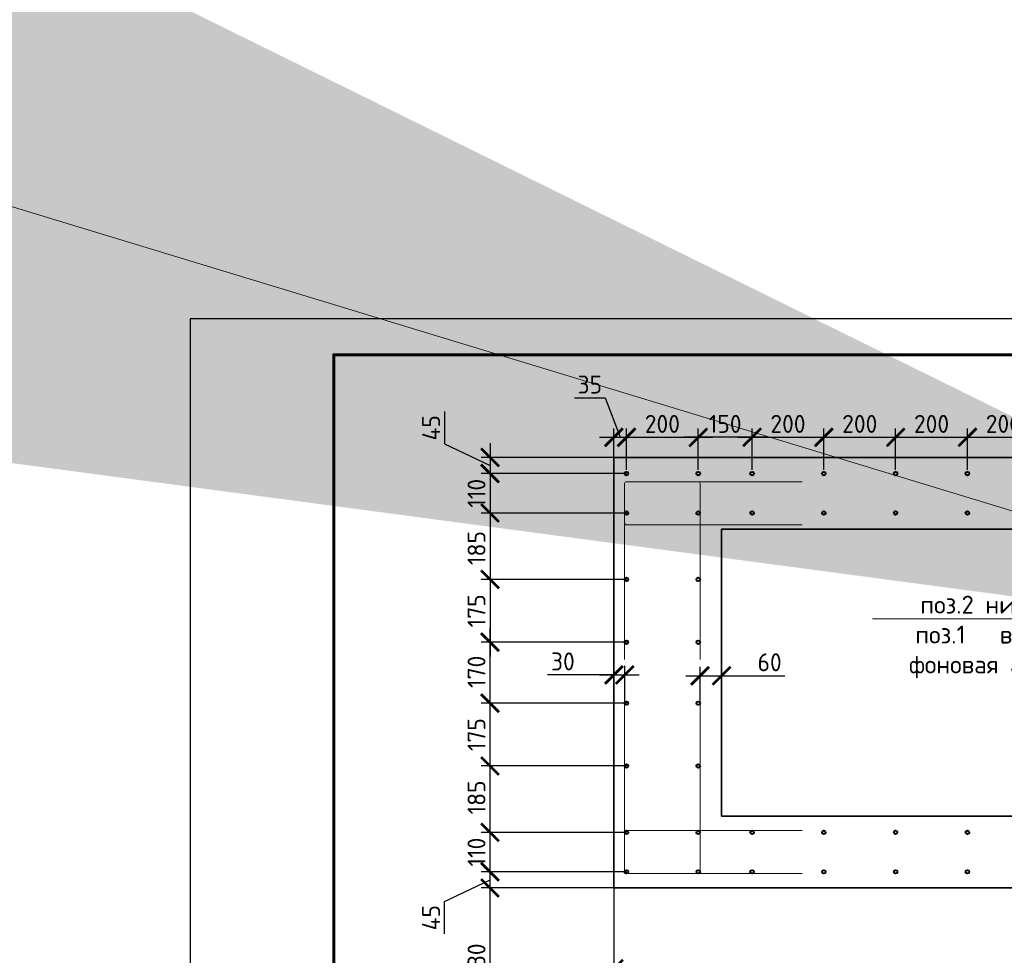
# Model space of a CAD drawing. Header units: millimetres. Extents: x 130535 to 1380046, y -231620 to 121434.
# Tile 105 of 135: x 805088 to 818805, y 12817 to 25855. Entities that reach past the tile are written whole.
import ezdxf
from ezdxf import colors
from ezdxf.entities.mleader import LeaderData, LeaderLine
from ezdxf.math import Vec2, Vec3

# ---------------------------------------------------------------- set-up
doc = ezdxf.new("R2010")
doc.units = ezdxf.units.MM
doc.layers.get('DEFPOINTS').update_dxf_attribs({"lineweight": 0})
for name, color, linetype, lineweight in [('!PIARENA-KR-ADDITIONAL TEXT_ВЫНОСКИ', 7, 'Continuous', 13), ('Standard', 7, 'Continuous', 25), ('Основная', 7, 'Continuous', 40), ('Основная 0.35', 7, 'Continuous', 35), ('Столовая Двери и окна', 7, 'Continuous', 15), ('ТОНКИЕ', 7, 'Continuous', 9)]:
    doc.layers.add(name, color=color, linetype=linetype, lineweight=lineweight)
doc.styles.add('!Main', font='isocpeui.ttf')
doc.styles.add('GOST-2.304_Type-B', font='GOST_Common.ttf')
doc.dimstyles.new('СПДС', dxfattribs={"dimscale": 100, "dimtxt": 2.5, "dimasz": 2.5, "dimexe": 1.25, "dimexo": 0, "dimtad": 1, "dimdec": 0, "dimtxsty": 'GOST-2.304_Type-B', "dimblk": 'ARCHTICK', "dimcen": 2.5, "dimdle": 2, "dimadec": 0, "dimazin": 2, "dimtfac": 0.75, "dimtdec": 0, "dimtmove": 1, "dimatfit": 3, "dimfxl": 1, "dimtolj": 1, "dimarcsym": 1})

# ---------------------------------------------------------------- blocks, each defined once
blk = doc.blocks.new('Из_буфера5277')
at = {"linetype": 'Continuous', "lineweight": 25, "ltscale": 100}
blk.add_lwpolyline([(0, 0), (42000, 0), (42000, 29700), (0, 29700), (0, 0)], dxfattribs=at)
at = {"linetype": 'Continuous', "lineweight": 60, "ltscale": 100}
blk.add_lwpolyline([(2000, 500), (41500, 500), (41500, 29200), (2000, 29200), (2000, 500)], dxfattribs=at)
blk = doc.blocks.new('_ArchTick')
at = {"color": 0, "linetype": 'ByBlock', "const_width": 0.15}
blk.add_lwpolyline([(-0.5, -0.5), (0.5, 0.5)], dxfattribs=at)
blk = doc.blocks.new('*D1161')
at = {"layer": 'DEFPOINTS', "color": 0, "linetype": 'Continuous', "lineweight": 0, "ltscale": 100}
for p in [(814541, 20035), (813541, 19580), (814541, 19580)]:
    blk.add_point(p, dxfattribs=at)
at = {"layer": 'ТОНКИЕ', "color": 0, "lineweight": -2, "ltscale": 125}
for p, q in [((813341, 20035), (814741, 20035)), ((813541, 19580), (813541, 20160)), ((814541, 19580), (814541, 20160))]:
    blk.add_line(p, q, dxfattribs=at)
at = {"layer": 'ТОНКИЕ', "color": 0, "linetype": 'Continuous', "lineweight": -2, "ltscale": 100, "xscale": 250, "yscale": 250, "zscale": 250, "rotation": 180}
blk.add_blockref('_ArchTick', (813541, 20035), dxfattribs=at)
at = {"layer": 'ТОНКИЕ', "color": 0, "linetype": 'Continuous', "lineweight": -2, "ltscale": 100, "xscale": 250, "yscale": 250, "zscale": 250}
blk.add_blockref('_ArchTick', (814541, 20035), dxfattribs=at)
at = {"layer": 'ТОНКИЕ', "color": 0, "linetype": 'Continuous', "ltscale": 100, "insert": (814041, 20222), "char_height": 250, "attachment_point": 5, "style": 'GOST-2.304_Type-B'}
blk.add_mtext('\\A1;200', dxfattribs=at)
blk = doc.blocks.new('*D1162')
at = {"layer": 'DEFPOINTS', "color": 0, "linetype": 'Continuous', "lineweight": 0, "ltscale": 100}
for p in [(813541, 20035), (813366, 19755), (813541, 19580)]:
    blk.add_point(p, dxfattribs=at)
at = {"layer": 'ТОНКИЕ', "color": 0, "lineweight": -2, "ltscale": 125}
for p, q in [((812818, 20583), (813243, 20583)), ((813243, 20583), (813453, 20035)), ((813166, 20035), (813741, 20035)), ((813366, 19755), (813366, 20160)), ((813541, 19580), (813541, 20160))]:
    blk.add_line(p, q, dxfattribs=at)
at = {"layer": 'ТОНКИЕ', "color": 0, "linetype": 'Continuous', "lineweight": -2, "ltscale": 100, "xscale": 250, "yscale": 250, "zscale": 250, "rotation": 180}
blk.add_blockref('_ArchTick', (813366, 20035), dxfattribs=at)
at = {"layer": 'ТОНКИЕ', "color": 0, "linetype": 'Continuous', "lineweight": -2, "ltscale": 100, "xscale": 250, "yscale": 250, "zscale": 250}
blk.add_blockref('_ArchTick', (813541, 20035), dxfattribs=at)
at = {"layer": 'ТОНКИЕ', "color": 0, "linetype": 'Continuous', "ltscale": 100, "insert": (813030, 20770), "char_height": 250, "attachment_point": 5, "style": 'GOST-2.304_Type-B'}
blk.add_mtext('\\A1;35', dxfattribs=at)
blk = doc.blocks.new('*D1163')
at = {"layer": 'DEFPOINTS', "color": 0, "linetype": 'Continuous', "lineweight": 0, "ltscale": 100}
for p in [(814541, 20035), (814541, 19580), (815291, 19580)]:
    blk.add_point(p, dxfattribs=at)
at = {"layer": 'ТОНКИЕ', "color": 0, "lineweight": -2, "ltscale": 125}
for p, q in [((815491, 20035), (814341, 20035)), ((814541, 19580), (814541, 20160)), ((815291, 19580), (815291, 20160))]:
    blk.add_line(p, q, dxfattribs=at)
at = {"layer": 'ТОНКИЕ', "color": 0, "linetype": 'Continuous', "lineweight": -2, "ltscale": 100, "xscale": 250, "yscale": 250, "zscale": 250, "rotation": 180}
blk.add_blockref('_ArchTick', (814541, 20035), dxfattribs=at)
at = {"layer": 'ТОНКИЕ', "color": 0, "linetype": 'Continuous', "lineweight": -2, "ltscale": 100, "xscale": 250, "yscale": 250, "zscale": 250}
blk.add_blockref('_ArchTick', (815291, 20035), dxfattribs=at)
at = {"layer": 'ТОНКИЕ', "color": 0, "linetype": 'Continuous', "ltscale": 100, "insert": (814916, 20222), "char_height": 250, "attachment_point": 5, "style": 'GOST-2.304_Type-B'}
blk.add_mtext('\\A1;150', dxfattribs=at)
blk = doc.blocks.new('*D1164')
at = {"layer": 'DEFPOINTS', "color": 0, "linetype": 'Continuous', "lineweight": 0, "ltscale": 100}
for p in [(811640, 13755), (813366, 13755), (813366, 11699)]:
    blk.add_point(p, dxfattribs=at)
at = {"layer": 'ТОНКИЕ', "color": 0, "lineweight": -2, "ltscale": 125}
for p, q in [((811640, 11499), (811640, 13955)), ((813366, 13755), (811515, 13755)), ((813366, 11699), (811515, 11699))]:
    blk.add_line(p, q, dxfattribs=at)
at = {"layer": 'ТОНКИЕ', "color": 0, "linetype": 'Continuous', "lineweight": -2, "ltscale": 100, "xscale": 250, "yscale": 250, "zscale": 250}
for p, rotation in [((811640, 13755), 90), ((811640, 11699), 270)]:
    blk.add_blockref('_ArchTick', p, dxfattribs=dict(at, rotation=rotation))
at = {"layer": 'ТОНКИЕ', "color": 0, "linetype": 'Continuous', "ltscale": 100, "insert": (811452, 12727), "char_height": 250, "attachment_point": 5, "rotation": 90, "style": 'GOST-2.304_Type-B'}
blk.add_mtext('\\A1;430', dxfattribs=at)
blk = doc.blocks.new('*D1165')
at = {"layer": 'DEFPOINTS', "color": 0, "linetype": 'Continuous', "lineweight": 0, "ltscale": 100}
for p in [(811640, 13980), (813541, 13980), (813366, 13755)]:
    blk.add_point(p, dxfattribs=at)
at = {"layer": 'ТОНКИЕ', "color": 0, "lineweight": -2, "ltscale": 125}
for p, q in [((811640, 13555), (811640, 14180)), ((811006, 13567), (811640, 13867)), ((813541, 13980), (811515, 13980)), ((813366, 13755), (811515, 13755)), ((811006, 13116), (811006, 13567))]:
    blk.add_line(p, q, dxfattribs=at)
at = {"layer": 'ТОНКИЕ', "color": 0, "linetype": 'Continuous', "lineweight": -2, "ltscale": 100, "xscale": 250, "yscale": 250, "zscale": 250}
for p, rotation in [((811640, 13980), 90), ((811640, 13755), 270)]:
    blk.add_blockref('_ArchTick', p, dxfattribs=dict(at, rotation=rotation))
at = {"layer": 'ТОНКИЕ', "color": 0, "linetype": 'Continuous', "ltscale": 100, "insert": (810819, 13341), "char_height": 250, "attachment_point": 5, "rotation": 90, "style": 'GOST-2.304_Type-B'}
blk.add_mtext('\\A1;45', dxfattribs=at)
blk = doc.blocks.new('*D1166')
at = {"layer": 'DEFPOINTS', "color": 0, "linetype": 'Continuous', "lineweight": 0, "ltscale": 100}
for p in [(811640, 14530), (813541, 14530), (813541, 13980)]:
    blk.add_point(p, dxfattribs=at)
at = {"layer": 'ТОНКИЕ', "color": 0, "lineweight": -2, "ltscale": 125}
for p, q in [((811640, 13780), (811640, 14730)), ((813541, 14530), (811515, 14530)), ((813541, 13980), (811515, 13980))]:
    blk.add_line(p, q, dxfattribs=at)
at = {"layer": 'ТОНКИЕ', "color": 0, "linetype": 'Continuous', "lineweight": -2, "ltscale": 100, "xscale": 250, "yscale": 250, "zscale": 250}
for p, rotation in [((811640, 14530), 90), ((811640, 13980), 270)]:
    blk.add_blockref('_ArchTick', p, dxfattribs=dict(at, rotation=rotation))
at = {"layer": 'ТОНКИЕ', "color": 0, "linetype": 'Continuous', "ltscale": 100, "insert": (811452, 14255), "char_height": 250, "attachment_point": 5, "rotation": 90, "style": 'GOST-2.304_Type-B'}
blk.add_mtext('\\A1;110', dxfattribs=at)
blk = doc.blocks.new('*D1167')
at = {"layer": 'DEFPOINTS', "color": 0, "linetype": 'Continuous', "lineweight": 0, "ltscale": 100}
for p in [(811640, 15455), (813541, 15455), (813541, 14530)]:
    blk.add_point(p, dxfattribs=at)
at = {"layer": 'ТОНКИЕ', "color": 0, "lineweight": -2, "ltscale": 125}
for p, q in [((811640, 14330), (811640, 15655)), ((813541, 15455), (811515, 15455)), ((813541, 14530), (811515, 14530))]:
    blk.add_line(p, q, dxfattribs=at)
at = {"layer": 'ТОНКИЕ', "color": 0, "linetype": 'Continuous', "lineweight": -2, "ltscale": 100, "xscale": 250, "yscale": 250, "zscale": 250}
for p, rotation in [((811640, 15455), 90), ((811640, 14530), 270)]:
    blk.add_blockref('_ArchTick', p, dxfattribs=dict(at, rotation=rotation))
at = {"layer": 'ТОНКИЕ', "color": 0, "linetype": 'Continuous', "ltscale": 100, "insert": (811452, 15017), "char_height": 250, "attachment_point": 5, "rotation": 90, "style": 'GOST-2.304_Type-B'}
blk.add_mtext('\\A1;185', dxfattribs=at)
blk = doc.blocks.new('*D1224')
at = {"layer": 'DEFPOINTS', "color": 0, "linetype": 'Continuous', "lineweight": 0, "ltscale": 100}
for p in [(813366, 19755), (811640, 19530), (813541, 19530)]:
    blk.add_point(p, dxfattribs=at)
at = {"layer": 'ТОНКИЕ', "color": 0, "lineweight": -2, "ltscale": 125}
for p, q in [((811006, 20393), (811006, 19943)), ((811006, 19943), (811640, 19642)), ((811640, 19955), (811640, 19330)), ((813366, 19755), (811515, 19755)), ((813541, 19530), (811515, 19530))]:
    blk.add_line(p, q, dxfattribs=at)
at = {"layer": 'ТОНКИЕ', "color": 0, "linetype": 'Continuous', "lineweight": -2, "ltscale": 100, "xscale": 250, "yscale": 250, "zscale": 250}
for p, rotation in [((811640, 19755), 90), ((811640, 19530), 270)]:
    blk.add_blockref('_ArchTick', p, dxfattribs=dict(at, rotation=rotation))
at = {"layer": 'ТОНКИЕ', "color": 0, "linetype": 'Continuous', "ltscale": 100, "insert": (810819, 20168), "char_height": 250, "attachment_point": 5, "rotation": 90, "style": 'GOST-2.304_Type-B'}
blk.add_mtext('\\A1;45', dxfattribs=at)
blk = doc.blocks.new('*D1225')
at = {"layer": 'DEFPOINTS', "color": 0, "linetype": 'Continuous', "lineweight": 0, "ltscale": 100}
for p in [(811640, 16330), (813541, 16330), (813541, 15455)]:
    blk.add_point(p, dxfattribs=at)
at = {"layer": 'ТОНКИЕ', "color": 0, "lineweight": -2, "ltscale": 125}
for p, q in [((811640, 15255), (811640, 16530)), ((813541, 16330), (811515, 16330)), ((813541, 15455), (811515, 15455))]:
    blk.add_line(p, q, dxfattribs=at)
at = {"layer": 'ТОНКИЕ', "color": 0, "linetype": 'Continuous', "lineweight": -2, "ltscale": 100, "xscale": 250, "yscale": 250, "zscale": 250}
for p, rotation in [((811640, 16330), 90), ((811640, 15455), 270)]:
    blk.add_blockref('_ArchTick', p, dxfattribs=dict(at, rotation=rotation))
at = {"layer": 'ТОНКИЕ', "color": 0, "linetype": 'Continuous', "ltscale": 100, "insert": (811452, 15892), "char_height": 250, "attachment_point": 5, "rotation": 90, "style": 'GOST-2.304_Type-B'}
blk.add_mtext('\\A1;175', dxfattribs=at)
blk = doc.blocks.new('*D1226')
at = {"layer": 'DEFPOINTS', "color": 0, "linetype": 'Continuous', "lineweight": 0, "ltscale": 100}
for p in [(811640, 17180), (813541, 17180), (813541, 16330)]:
    blk.add_point(p, dxfattribs=at)
at = {"layer": 'ТОНКИЕ', "color": 0, "lineweight": -2, "ltscale": 125}
for p, q in [((811640, 16130), (811640, 17380)), ((813541, 17180), (811515, 17180)), ((813541, 16330), (811515, 16330))]:
    blk.add_line(p, q, dxfattribs=at)
at = {"layer": 'ТОНКИЕ', "color": 0, "linetype": 'Continuous', "lineweight": -2, "ltscale": 100, "xscale": 250, "yscale": 250, "zscale": 250}
for p, rotation in [((811640, 17180), 90), ((811640, 16330), 270)]:
    blk.add_blockref('_ArchTick', p, dxfattribs=dict(at, rotation=rotation))
at = {"layer": 'ТОНКИЕ', "color": 0, "linetype": 'Continuous', "ltscale": 100, "insert": (811452, 16767), "char_height": 250, "attachment_point": 5, "rotation": 90, "style": 'GOST-2.304_Type-B'}
blk.add_mtext('\\A1;170', dxfattribs=at)
blk = doc.blocks.new('*D1227')
at = {"layer": 'DEFPOINTS', "color": 0, "linetype": 'Continuous', "lineweight": 0, "ltscale": 100}
for p in [(813541, 18055), (811640, 17180), (813541, 17180)]:
    blk.add_point(p, dxfattribs=at)
at = {"layer": 'ТОНКИЕ', "color": 0, "lineweight": -2, "ltscale": 125}
for p, q in [((811640, 18255), (811640, 16980)), ((813541, 18055), (811515, 18055)), ((813541, 17180), (811515, 17180))]:
    blk.add_line(p, q, dxfattribs=at)
at = {"layer": 'ТОНКИЕ', "color": 0, "linetype": 'Continuous', "lineweight": -2, "ltscale": 100, "xscale": 250, "yscale": 250, "zscale": 250}
for p, rotation in [((811640, 18055), 90), ((811640, 17180), 270)]:
    blk.add_blockref('_ArchTick', p, dxfattribs=dict(at, rotation=rotation))
at = {"layer": 'ТОНКИЕ', "color": 0, "linetype": 'Continuous', "ltscale": 100, "insert": (811452, 17617), "char_height": 250, "attachment_point": 5, "rotation": 90, "style": 'GOST-2.304_Type-B'}
blk.add_mtext('\\A1;175', dxfattribs=at)
blk = doc.blocks.new('*D1228')
at = {"layer": 'DEFPOINTS', "color": 0, "linetype": 'Continuous', "lineweight": 0, "ltscale": 100}
for p in [(816291, 20035), (815291, 19580), (816291, 19580)]:
    blk.add_point(p, dxfattribs=at)
at = {"layer": 'ТОНКИЕ', "color": 0, "lineweight": -2, "ltscale": 125}
for p, q in [((815091, 20035), (816491, 20035)), ((815291, 19580), (815291, 20160)), ((816291, 19580), (816291, 20160))]:
    blk.add_line(p, q, dxfattribs=at)
at = {"layer": 'ТОНКИЕ', "color": 0, "linetype": 'Continuous', "lineweight": -2, "ltscale": 100, "xscale": 250, "yscale": 250, "zscale": 250, "rotation": 180}
blk.add_blockref('_ArchTick', (815291, 20035), dxfattribs=at)
at = {"layer": 'ТОНКИЕ', "color": 0, "linetype": 'Continuous', "lineweight": -2, "ltscale": 100, "xscale": 250, "yscale": 250, "zscale": 250}
blk.add_blockref('_ArchTick', (816291, 20035), dxfattribs=at)
at = {"layer": 'ТОНКИЕ', "color": 0, "linetype": 'Continuous', "ltscale": 100, "insert": (815791, 20222), "char_height": 250, "attachment_point": 5, "style": 'GOST-2.304_Type-B'}
blk.add_mtext('\\A1;200', dxfattribs=at)
blk = doc.blocks.new('*D1229')
at = {"layer": 'DEFPOINTS', "color": 0, "linetype": 'Continuous', "lineweight": 0, "ltscale": 100}
for p in [(817291, 20035), (816291, 19580), (817291, 19580)]:
    blk.add_point(p, dxfattribs=at)
at = {"layer": 'ТОНКИЕ', "color": 0, "lineweight": -2, "ltscale": 125}
for p, q in [((816091, 20035), (817491, 20035)), ((816291, 19580), (816291, 20160)), ((817291, 19580), (817291, 20160))]:
    blk.add_line(p, q, dxfattribs=at)
at = {"layer": 'ТОНКИЕ', "color": 0, "linetype": 'Continuous', "lineweight": -2, "ltscale": 100, "xscale": 250, "yscale": 250, "zscale": 250, "rotation": 180}
blk.add_blockref('_ArchTick', (816291, 20035), dxfattribs=at)
at = {"layer": 'ТОНКИЕ', "color": 0, "linetype": 'Continuous', "lineweight": -2, "ltscale": 100, "xscale": 250, "yscale": 250, "zscale": 250}
blk.add_blockref('_ArchTick', (817291, 20035), dxfattribs=at)
at = {"layer": 'ТОНКИЕ', "color": 0, "linetype": 'Continuous', "ltscale": 100, "insert": (816791, 20222), "char_height": 250, "attachment_point": 5, "style": 'GOST-2.304_Type-B'}
blk.add_mtext('\\A1;200', dxfattribs=at)
blk = doc.blocks.new('*D1230')
at = {"layer": 'DEFPOINTS', "color": 0, "linetype": 'Continuous', "lineweight": 0, "ltscale": 100}
for p in [(818291, 20035), (817291, 19580), (818291, 19580)]:
    blk.add_point(p, dxfattribs=at)
at = {"layer": 'ТОНКИЕ', "color": 0, "lineweight": -2, "ltscale": 125}
for p, q in [((817091, 20035), (818491, 20035)), ((817291, 19580), (817291, 20160)), ((818291, 19580), (818291, 20160))]:
    blk.add_line(p, q, dxfattribs=at)
at = {"layer": 'ТОНКИЕ', "color": 0, "linetype": 'Continuous', "lineweight": -2, "ltscale": 100, "xscale": 250, "yscale": 250, "zscale": 250, "rotation": 180}
blk.add_blockref('_ArchTick', (817291, 20035), dxfattribs=at)
at = {"layer": 'ТОНКИЕ', "color": 0, "linetype": 'Continuous', "lineweight": -2, "ltscale": 100, "xscale": 250, "yscale": 250, "zscale": 250}
blk.add_blockref('_ArchTick', (818291, 20035), dxfattribs=at)
at = {"layer": 'ТОНКИЕ', "color": 0, "linetype": 'Continuous', "ltscale": 100, "insert": (817791, 20222), "char_height": 250, "attachment_point": 5, "style": 'GOST-2.304_Type-B'}
blk.add_mtext('\\A1;200', dxfattribs=at)
blk = doc.blocks.new('*D1231')
at = {"layer": 'DEFPOINTS', "color": 0, "linetype": 'Continuous', "lineweight": 0, "ltscale": 100}
for p in [(819291, 20035), (818291, 19580), (819291, 19580)]:
    blk.add_point(p, dxfattribs=at)
at = {"layer": 'ТОНКИЕ', "color": 0, "lineweight": -2, "ltscale": 125}
for p, q in [((818091, 20035), (819491, 20035)), ((818291, 19580), (818291, 20160)), ((819291, 19580), (819291, 20160))]:
    blk.add_line(p, q, dxfattribs=at)
at = {"layer": 'ТОНКИЕ', "color": 0, "linetype": 'Continuous', "lineweight": -2, "ltscale": 100, "xscale": 250, "yscale": 250, "zscale": 250, "rotation": 180}
blk.add_blockref('_ArchTick', (818291, 20035), dxfattribs=at)
at = {"layer": 'ТОНКИЕ', "color": 0, "linetype": 'Continuous', "lineweight": -2, "ltscale": 100, "xscale": 250, "yscale": 250, "zscale": 250}
blk.add_blockref('_ArchTick', (819291, 20035), dxfattribs=at)
at = {"layer": 'ТОНКИЕ', "color": 0, "linetype": 'Continuous', "ltscale": 100, "insert": (818791, 20222), "char_height": 250, "attachment_point": 5, "style": 'GOST-2.304_Type-B'}
blk.add_mtext('\\A1;200', dxfattribs=at)
blk = doc.blocks.new('*D1261')
at = {"layer": 'DEFPOINTS', "color": 0, "linetype": 'Continuous', "lineweight": 0, "ltscale": 100}
for p in [(814866, 16712), (814566, 16330), (814866, 16330)]:
    blk.add_point(p, dxfattribs=at)
at = {"layer": 'ТОНКИЕ', "color": 0, "lineweight": -2, "ltscale": 125}
for p, q in [((814566, 16330), (814566, 16837)), ((814866, 16330), (814866, 16837)), ((814366, 16712), (815066, 16712)), ((814866, 16712), (815748, 16712))]:
    blk.add_line(p, q, dxfattribs=at)
at = {"layer": 'ТОНКИЕ', "color": 0, "linetype": 'Continuous', "lineweight": -2, "ltscale": 100, "xscale": 250, "yscale": 250, "zscale": 250, "rotation": 180}
blk.add_blockref('_ArchTick', (814566, 16712), dxfattribs=at)
at = {"layer": 'ТОНКИЕ', "color": 0, "linetype": 'Continuous', "lineweight": -2, "ltscale": 100, "xscale": 250, "yscale": 250, "zscale": 250}
blk.add_blockref('_ArchTick', (814866, 16712), dxfattribs=at)
at = {"layer": 'ТОНКИЕ', "color": 0, "linetype": 'Continuous', "ltscale": 100, "insert": (815535, 16900), "char_height": 250, "attachment_point": 5, "style": 'GOST-2.304_Type-B'}
blk.add_mtext('\\A1;60', dxfattribs=at)
blk = doc.blocks.new('*D1262')
at = {"layer": 'DEFPOINTS', "color": 0, "linetype": 'Continuous', "lineweight": 0, "ltscale": 100}
for p in [(813516, 16724), (813366, 16330), (813516, 16330)]:
    blk.add_point(p, dxfattribs=at)
at = {"layer": 'ТОНКИЕ', "color": 0, "lineweight": -2, "ltscale": 125}
for p, q in [((813366, 16330), (813366, 16849)), ((813516, 16330), (813516, 16849)), ((813366, 16724), (812442, 16724)), ((813166, 16724), (813716, 16724))]:
    blk.add_line(p, q, dxfattribs=at)
at = {"layer": 'ТОНКИЕ', "color": 0, "linetype": 'Continuous', "lineweight": -2, "ltscale": 100, "xscale": 250, "yscale": 250, "zscale": 250, "rotation": 180}
blk.add_blockref('_ArchTick', (813366, 16724), dxfattribs=at)
at = {"layer": 'ТОНКИЕ', "color": 0, "linetype": 'Continuous', "lineweight": -2, "ltscale": 100, "xscale": 250, "yscale": 250, "zscale": 250}
blk.add_blockref('_ArchTick', (813516, 16724), dxfattribs=at)
at = {"layer": 'ТОНКИЕ', "color": 0, "linetype": 'Continuous', "ltscale": 100, "insert": (812655, 16912), "char_height": 250, "attachment_point": 5, "style": 'GOST-2.304_Type-B'}
blk.add_mtext('\\A1;30', dxfattribs=at)
blk = doc.blocks.new('*D1277')
at = {"layer": 'DEFPOINTS', "color": 0, "linetype": 'Continuous', "lineweight": 0, "ltscale": 100}
for p in [(813541, 19530), (811640, 18980), (813541, 18980)]:
    blk.add_point(p, dxfattribs=at)
at = {"layer": 'ТОНКИЕ', "color": 0, "lineweight": -2, "ltscale": 125}
for p, q in [((811640, 19730), (811640, 18780)), ((813541, 19530), (811515, 19530)), ((813541, 18980), (811515, 18980))]:
    blk.add_line(p, q, dxfattribs=at)
at = {"layer": 'ТОНКИЕ', "color": 0, "linetype": 'Continuous', "lineweight": -2, "ltscale": 100, "xscale": 250, "yscale": 250, "zscale": 250}
for p, rotation in [((811640, 19530), 90), ((811640, 18980), 270)]:
    blk.add_blockref('_ArchTick', p, dxfattribs=dict(at, rotation=rotation))
at = {"layer": 'ТОНКИЕ', "color": 0, "linetype": 'Continuous', "ltscale": 100, "insert": (811452, 19255), "char_height": 250, "attachment_point": 5, "rotation": 90, "style": 'GOST-2.304_Type-B'}
blk.add_mtext('\\A1;110', dxfattribs=at)
blk = doc.blocks.new('*D1278')
at = {"layer": 'DEFPOINTS', "color": 0, "linetype": 'Continuous', "lineweight": 0, "ltscale": 100}
for p in [(813541, 18980), (811640, 18055), (813541, 18055)]:
    blk.add_point(p, dxfattribs=at)
at = {"layer": 'ТОНКИЕ', "color": 0, "lineweight": -2, "ltscale": 125}
for p, q in [((811640, 19180), (811640, 17855)), ((813541, 18980), (811515, 18980)), ((813541, 18055), (811515, 18055))]:
    blk.add_line(p, q, dxfattribs=at)
at = {"layer": 'ТОНКИЕ', "color": 0, "linetype": 'Continuous', "lineweight": -2, "ltscale": 100, "xscale": 250, "yscale": 250, "zscale": 250}
for p, rotation in [((811640, 18980), 90), ((811640, 18055), 270)]:
    blk.add_blockref('_ArchTick', p, dxfattribs=dict(at, rotation=rotation))
at = {"layer": 'ТОНКИЕ', "color": 0, "linetype": 'Continuous', "ltscale": 100, "insert": (811452, 18492), "char_height": 250, "attachment_point": 5, "rotation": 90, "style": 'GOST-2.304_Type-B'}
blk.add_mtext('\\A1;185', dxfattribs=at)
blk = doc.blocks.new('*D1434')
at = {"layer": 'DEFPOINTS', "color": 0, "linetype": 'Continuous', "lineweight": 0, "ltscale": 100}
for p in [(813366, 13755), (829855, 13755), (813366, 12630)]:
    blk.add_point(p, dxfattribs=at)
at = {"layer": 'ТОНКИЕ', "color": 0, "lineweight": -2, "ltscale": 100}
for p, q in [((813366, 13755), (813366, 12505)), ((829855, 13755), (829855, 12505)), ((830055, 12630), (813166, 12630))]:
    blk.add_line(p, q, dxfattribs=at)
at = {"layer": 'ТОНКИЕ', "color": 0, "linetype": 'Continuous', "lineweight": -2, "ltscale": 100, "xscale": 250, "yscale": 250, "zscale": 250}
for p, rotation in [((813366, 12630), 180.001329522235), ((829855, 12630), 0.001329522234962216)]:
    blk.add_blockref('_ArchTick', p, dxfattribs=dict(at, rotation=rotation))
at = {"layer": 'ТОНКИЕ', "color": 0, "linetype": 'Continuous', "ltscale": 100, "insert": (821610, 12818), "char_height": 250, "attachment_point": 5, "rotation": 0.0013, "style": 'GOST-2.304_Type-B'}
blk.add_mtext('\\A1;3300', dxfattribs=at)

msp = doc.modelspace()

# ---------------------------------------------------------------- linework, layer by layer
at = {"layer": 'Standard', "linetype": 'Continuous', "lineweight": 18, "transparency": 33554687}
for points in [[(815990.4, 19415.3), (813540.6, 19415.3, 0.4142136), (813515.6, 19390.3), (813515.6, 18840.3, 0.4142136), (813540.6, 18815.3), (815990.4, 18815.3)], [(814565.6, 16940.5), (814565.6, 19390.3, 0.4142136), (814540.6, 19415.3), (813540.6, 19415.3, 0.4142136), (813515.6, 19390.3), (813515.6, 16940.5)], [(814565.6, 16429.6), (814565.6, 13979.8, -0.4142136), (814540.6, 13954.8), (813540.6, 13954.8, -0.4142136), (813515.6, 13979.8), (813515.6, 16429.6)], [(815990.4, 13954.8), (813540.6, 13954.8, -0.4142136), (813515.6, 13979.8), (813515.6, 14529.9, -0.4142136), (813540.6, 14554.9), (815990.4, 14554.9)]]:
    msp.add_lwpolyline(points, format="xyb", dxfattribs=at)
at = {"layer": 'Основная'}
for centre in [(813540.6, 19529.8), (814540.6, 19529.8), (815290.6, 19529.8), (816290.6, 19529.8), (817290.6, 19529.8), (818290.6, 19529.8), (813540.6, 18979.8), (814540.6, 18979.8), (815290.6, 18979.8), (816290.6, 18979.8), (817290.6, 18979.8), (818290.6, 18979.8), (813540.6, 18054.8), (814540.6, 18054.8), (813540.6, 17179.8), (814540.6, 17179.8), (813540.6, 16329.9), (814540.6, 16329.9), (813540.6, 15454.9), (814540.6, 15454.9), (813540.6, 14529.9), (814540.6, 14529.9), (815290.6, 14529.9), (816290.6, 14529.9), (817290.6, 14529.9), (818290.6, 14529.9), (813540.6, 13979.8), (814540.6, 13979.8), (815290.6, 13979.8), (816290.6, 13979.8), (817290.6, 13979.8), (818290.6, 13979.8)]:
    msp.add_circle(centre, 25, dxfattribs=at)
at = {"layer": 'Основная 0.35', "transparency": 33554687}
for p, q in [((813365.6, 13754.8), (813365.6, 19754.8)), ((813365.6, 13754.8), (813365.6, 19754.8)), ((829854.9, 19754.4), (813365.6, 19754.8)), ((814865.6, 19754.8), (814865.6, 19754.8)), ((814865.6, 19754.8), (814865.6, 19754.8)), ((814865.6, 14754.8), (814865.6, 18754.8)), ((814865.6, 14754.8), (814865.6, 18754.8)), ((828854.9, 18754.4), (814865.6, 18754.8)), ((828854.9, 14755.2), (814865.6, 14754.8)), ((829854.9, 13755.2), (813365.6, 13754.8)), ((814865.6, 13754.8), (814865.6, 13754.8)), ((814865.6, 13754.8), (814865.6, 13754.8))]:
    msp.add_line(p, q, dxfattribs=at)

# ---------------------------------------------------------------- block references
at = {"layer": 'Столовая Двери и окна', "color": 18, "lineweight": 25, "true_color": 0x000000}
msp.add_blockref('Из_буфера5277', (807464.1, -8014.6), dxfattribs=at)

# ---------------------------------------------------------------- dimensions: what is measured, and where the dimension line sits
at = {"layer": 'ТОНКИЕ', "ltscale": 125}
for base, p1, p2, angle, picture, middle in [((813540.6, 20034.8), (813365.6, 19754.8), (813540.6, 19579.8), 180, '*D1162', (813180.4, 20582.5)), ((811639.6, 19529.8), (813365.6, 19754.8), (813540.6, 19529.8), 90, '*D1224', (811006.4, 20005.6)), ((814540.6, 20034.8), (813540.6, 19579.8), (814540.6, 19579.8), 180, '*D1161', (814040.6, 20034.8)), ((814540.6, 20034.8), (815290.6, 19579.8), (814540.6, 19579.8), 0, '*D1163', (814915.6, 20034.8)), ((816290.6, 20034.8), (815290.6, 19579.8), (816290.6, 19579.8), 180, '*D1228', (815790.6, 20034.8)), ((817290.6, 20034.8), (816290.6, 19579.8), (817290.6, 19579.8), 180, '*D1229', (816790.6, 20034.8)), ((818290.6, 20034.8), (817290.6, 19579.8), (818290.6, 19579.8), 180, '*D1230', (817790.6, 20034.8)), ((819290.6, 20034.8), (818290.6, 19579.8), (819290.6, 19579.8), 180, '*D1231', (818790.6, 20034.8)), ((811639.6, 18979.8), (813540.6, 19529.8), (813540.6, 18979.8), 90, '*D1277', (811639.6, 19254.8)), ((811639.6, 18054.8), (813540.6, 18979.8), (813540.6, 18054.8), 90, '*D1278', (811639.6, 18492.3)), ((811639.6, 17179.8), (813540.6, 18054.8), (813540.6, 17179.8), 90, '*D1227', (811639.6, 17617.3)), ((811639.6, 17179.8), (813540.6, 16329.9), (813540.6, 17179.8), 270, '*D1226', (811639.6, 16767.4)), ((811639.6, 16329.9), (813540.6, 15454.9), (813540.6, 16329.9), 270, '*D1225', (811639.6, 15892.4)), ((811639.6, 15454.9), (813540.6, 14529.9), (813540.6, 15454.9), 270, '*D1167', (811639.6, 15017.4)), ((811639.6, 14529.9), (813540.6, 13979.8), (813540.6, 14529.9), 270, '*D1166', (811639.6, 14254.8)), ((811639.6, 13979.8), (813365.6, 13754.8), (813540.6, 13979.8), 270, '*D1165', (811006.4, 13504))]:
    dim = msp.add_linear_dim(base=base, p1=p1, p2=p2, angle=angle, dimstyle='СПДС', override={"dimlfac": 0.2}, dxfattribs=at)
    dim.commit()
    dim.dimension.update_dxf_attribs({"geometry": picture, "text_midpoint": middle, "dimtype": 160})
for base, p1, p2, picture, middle in [((813515.6, 16724), (813365.6, 16329.9), (813515.6, 16329.9), '*D1262', (812654.7, 16626.6)), ((814865.6, 16712.2), (814565.6, 16329.9), (814865.6, 16329.9), '*D1261', (815535.3, 16697.6))]:
    dim = msp.add_linear_dim(base=base, p1=p1, p2=p2, dimstyle='СПДС', override={"dimlfac": 0.2}, dxfattribs=at)
    dim.commit()
    dim.dimension.update_dxf_attribs({"geometry": picture, "text_midpoint": middle, "dimtype": 160})
dim = msp.add_linear_dim(base=(811639.6, 13754.8), p1=(813365.6, 11698.6), p2=(813365.6, 13754.8), angle=270, text='430', dimstyle='СПДС', override={"dimlfac": 0.2}, dxfattribs=at)
dim.commit()
dim.dimension.update_dxf_attribs({"geometry": '*D1164', "text_midpoint": (811639.6, 12726.7), "dimtype": 160})
at = {"layer": 'ТОНКИЕ', "ltscale": 100}
dim = msp.add_linear_dim(base=(813365.6, 12629.8), p1=(829854.9, 13755.2), p2=(813365.6, 13754.8), angle=180.00133, text='3300', dimstyle='СПДС', override={"dimlfac": 0.2}, dxfattribs=at)
dim.commit()
dim.dimension.update_dxf_attribs({"geometry": '*D1434', "text_midpoint": (821610.3, 12817.6)})

# ---------------------------------------------------------------- leaders
at = {"layer": '!PIARENA-KR-ADDITIONAL TEXT_ВЫНОСКИ', "ltscale": 30}
ml = msp.add_multileader_mtext('Standard', dxfattribs=at)
ml.set_content('{\\fISOCPEUR|b0|i0|c0|p34;\\C256;поз.2 нижняя %%c10 А500С, шаг 200х200\\P поз.1   верхняя %%c10 А500С, шаг 200х200\\Pфоновая арматура, раскладку начинать \\Pвдоль цифровых осей}', color=3, style='!Main')
ml.set_leader_properties(color=256, linetype='ByLayer', lineweight=-1)
ml.build(insert=Vec2(0, 0))
ml.multileader.update_dxf_attribs({"text_left_attachment_type": 6, "text_right_attachment_type": 6, "dogleg_length": 0.339, "arrow_head_size": 160000, "scale": 100})
ctx = ml.context
ctx.base_point, ctx.scale, ctx.char_height, ctx.arrow_head_size, ctx.landing_gap_size, ctx.plane_origin = Vec3(817359.6, 17503.3), 100, 250, 160000, 0, Vec3(823407.5, 13210.4)
ctx.left_attachment, ctx.right_attachment, ctx.text_align_type = 6, 6, 1
notes = []
notes.append((ctx, [(0, (1, 1, 0), (823868.6, 17503.3), (-1, 0), 33.9, [(0, [(825874.7, 16893)], 0, [])])]))
ctx.mtext.insert, ctx.mtext.width, ctx.mtext.alignment, ctx.mtext.flow_direction = Vec3(820597.1, 17828.3), 10171.308, 2, 5
for ctx, leaders in notes:
    for number, flags, end, landing, length, lines in leaders:
        leader = LeaderData()
        leader.index, (leader.has_last_leader_line, leader.has_dogleg_vector, leader.attachment_direction) = number, flags
        leader.last_leader_point, leader.dogleg_vector, leader.dogleg_length = Vec3(end), Vec3(landing), length
        for number, points, colour, breaks in lines:
            line = LeaderLine()
            line.index, line.vertices, line.color, line.breaks = number, Vec3.list(points), colors.encode_raw_color(colour), breaks
            leader.lines.append(line)
        ctx.leaders.append(leader)

doc.saveas('drawing.dxf')
